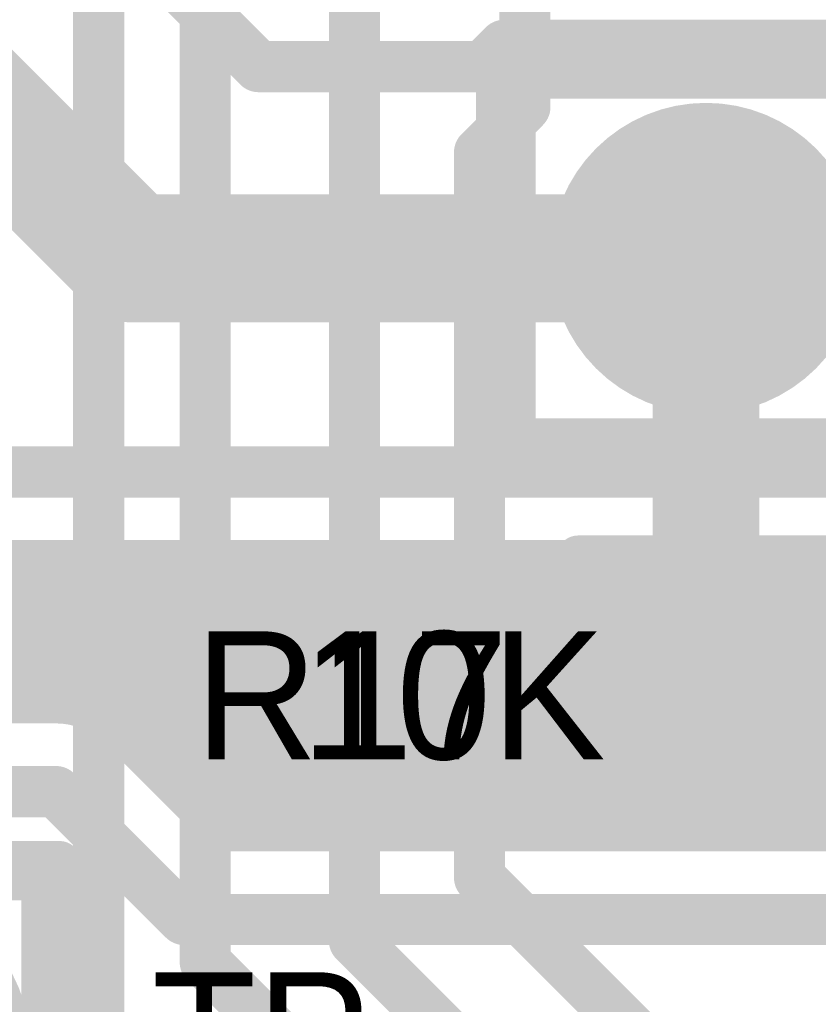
# Model space of a CAD drawing. Extents: x 7.17 to 14.1, y 4 to 11.75.
# Tile 41 of 189: x 8.34 to 8.53, y 7.53 to 7.76. Entities that reach past the tile are written whole.
import ezdxf

# ---------------------------------------------------------------- set-up
doc = ezdxf.new("R2010")
doc.units = 0
doc.layers.get('0').update_dxf_attribs({"linetype": 'CONTINUOUS'})
for name, color, linetype in [('BOTTOMLAYER', 5, 'CONTINUOUS'), ('BOTTOMSOLDER', 6, 'CONTINUOUS'), ('MECHANICAL1', 6, 'CONTINUOUS'), ('MULTILAYER', 9, 'CONTINUOUS'), ('TOPLAYER', 1, 'CONTINUOUS'), ('TOPOVERLAY', 2, 'CONTINUOUS'), ('TOPPASTE', 8, 'CONTINUOUS'), ('TOPSOLDER', 216, 'CONTINUOUS')]:
    doc.layers.add(name, color=color, linetype=linetype)

# ---------------------------------------------------------------- blocks, each defined once
blk = doc.blocks.new('TEST_POINT_PAD_3_58')
at = {"layer": 'BOTTOMSOLDER', "const_width": 0.0365}
blk.add_lwpolyline([(-0.01825, 0, 1), (0.01825, 0, 1)], format="xyb", close=True, dxfattribs=at)
at = {"layer": 'MECHANICAL1', "const_width": 0.01}
for points in [[(-0.03937, 0.03937), (0, 0.03937)], [(-0.03937, -0.03937), (-0.03937, 0.03937)], [(0, 0.03937), (0.03937, 0.03937)], [(0.03937, -0.03937), (0.03937, 0.03937)], [(-0.03937, -0.03937), (0.03937, -0.03937)]]:
    blk.add_lwpolyline(points, dxfattribs=at)
at = {"layer": 'MECHANICAL1', "const_width": 0.005}
for points in [[(-0.04187, 0.03937, 1), (-0.03687, 0.03937, 1)], [(-0.04187, 0.03937, 1), (-0.03687, 0.03937, 1)], [(-0.0025, 0.03937, 1), (0.0025, 0.03937, 1)], [(-0.0025, 0.03937, 1), (0.0025, 0.03937, 1)], [(0.03687, 0.03937, 1), (0.04187, 0.03937, 1)], [(0.03687, 0.03937, 1), (0.04187, 0.03937, 1)], [(-0.04187, -0.03937, 1), (-0.03687, -0.03937, 1)], [(-0.04187, -0.03937, 1), (-0.03687, -0.03937, 1)], [(0.03687, -0.03937, 1), (0.04187, -0.03937, 1)], [(0.03687, -0.03937, 1), (0.04187, -0.03937, 1)]]:
    blk.add_lwpolyline(points, format="xyb", close=True, dxfattribs=at)
at = {"layer": 'MULTILAYER', "const_width": 0.0325}
blk.add_lwpolyline([(-0.01625, 0, 1), (0.01625, 0, 1)], format="xyb", close=True, dxfattribs=at)
at = {"layer": 'TOPOVERLAY', "const_width": 0.01}
for points in [[(-0.043307, 0.043307), (0.043307, 0.043307)], [(-0.043307, -0.043307), (-0.043307, 0.043307)], [(0.043307, 0.03937), (0.043307, 0.043307)], [(0.043307, -0.043307), (0.043307, 0.03937)], [(-0.043307, -0.043307), (0.043307, -0.043307)]]:
    blk.add_lwpolyline(points, dxfattribs=at)
at = {"layer": 'TOPOVERLAY', "const_width": 0.005}
for points in [[(-0.045807, 0.043307, 1), (-0.040807, 0.043307, 1)], [(-0.045807, 0.043307, 1), (-0.040807, 0.043307, 1)], [(0.040807, 0.043307, 1), (0.045807, 0.043307, 1)], [(0.040807, 0.043307, 1), (0.045807, 0.043307, 1)], [(0.040807, 0.03937, 1), (0.045807, 0.03937, 1)], [(0.040807, 0.03937, 1), (0.045807, 0.03937, 1)], [(-0.045807, -0.043307, 1), (-0.040807, -0.043307, 1)], [(-0.045807, -0.043307, 1), (-0.040807, -0.043307, 1)], [(0.040807, -0.043307, 1), (0.045807, -0.043307, 1)], [(0.040807, -0.043307, 1), (0.045807, -0.043307, 1)]]:
    blk.add_lwpolyline(points, format="xyb", close=True, dxfattribs=at)
at = {"layer": 'TOPSOLDER', "const_width": 0.0365}
blk.add_lwpolyline([(-0.01825, 0, 1), (0.01825, 0, 1)], format="xyb", close=True, dxfattribs=at)
blk = doc.blocks.new('HDR5_100')
at = {"layer": 'BOTTOMSOLDER', "const_width": 0.0365}
blk.add_lwpolyline([(0.38175, 0, 1), (0.41825, 0, 1)], format="xyb", close=True, dxfattribs=at)
at = {"layer": 'MULTILAYER', "const_width": 0.0325}
blk.add_lwpolyline([(0.38375, 0, 1), (0.41625, 0, 1)], format="xyb", close=True, dxfattribs=at)
at = {"layer": 'TOPOVERLAY', "const_width": 0.008}
for points in [[(0.45, 0.05), (-0.05, 0.05)], [(0.45, 0.05), (0.45, -0.05)], [(0.45, -0.05), (-0.05, -0.05)]]:
    blk.add_lwpolyline(points, dxfattribs=at)
at = {"layer": 'TOPOVERLAY', "const_width": 0.004}
for points in [[(0.448, 0.05, 1), (0.452, 0.05, 1)], [(0.448, 0.05, 1), (0.452, 0.05, 1)], [(0.448, -0.05, 1), (0.452, -0.05, 1)], [(0.448, -0.05, 1), (0.452, -0.05, 1)]]:
    blk.add_lwpolyline(points, format="xyb", close=True, dxfattribs=at)
at = {"layer": 'TOPSOLDER', "const_width": 0.0365}
blk.add_lwpolyline([(0.38175, 0, 1), (0.41825, 0, 1)], format="xyb", close=True, dxfattribs=at)
blk = doc.blocks.new('0603_105')
at = {"layer": 'MECHANICAL1', "const_width": 0.01}
for points in [[(-0.000531, -0.014252), (-0.000531, 0.015748)], [(-0.000531, 0.015748), (0.059468, 0.015748)], [(0.059468, -0.014252), (0.059468, 0.015748)], [(-0.000531, -0.014252), (0.059468, -0.014252)]]:
    blk.add_lwpolyline(points, dxfattribs=at)
at = {"layer": 'MECHANICAL1', "const_width": 0.005}
for points in [[(-0.003031, 0.015748, 1), (0.001969, 0.015748, 1)], [(-0.003031, 0.015748, 1), (0.001969, 0.015748, 1)], [(0.056968, 0.015748, 1), (0.061968, 0.015748, 1)], [(0.056968, 0.015748, 1), (0.061968, 0.015748, 1)], [(-0.003031, -0.014252, 1), (0.001969, -0.014252, 1)], [(-0.003031, -0.014252, 1), (0.001969, -0.014252, 1)], [(0.056968, -0.014252, 1), (0.061968, -0.014252, 1)], [(0.056968, -0.014252, 1), (0.061968, -0.014252, 1)]]:
    blk.add_lwpolyline(points, format="xyb", close=True, dxfattribs=at)
at = {"layer": 'TOPLAYER'}
for points in [[(-0.015, -0.015), (0.015, -0.015), (-0.015, 0.015), (0.015, 0.015)], [(0.045, -0.015), (0.075, -0.015), (0.045, 0.015), (0.075, 0.015)]]:
    blk.add_solid(points, dxfattribs=at)
at = {"layer": 'TOPOVERLAY', "const_width": 0.01}
for points in [[(-0.03, 0), (-0.03, 0.03)], [(-0.03, 0.03), (0.09, 0.03)], [(0.09, -0.03), (0.09, 0.03)], [(-0.03, -0.03), (-0.03, 0)], [(-0.03, -0.03), (0.09, -0.03)]]:
    blk.add_lwpolyline(points, dxfattribs=at)
at = {"layer": 'TOPOVERLAY', "const_width": 0.005}
for points in [[(-0.0325, 0.03, 1), (-0.0275, 0.03, 1)], [(-0.0325, 0.03, 1), (-0.0275, 0.03, 1)], [(0.0875, 0.03, 1), (0.0925, 0.03, 1)], [(0.0875, 0.03, 1), (0.0925, 0.03, 1)], [(-0.0325, 0, 1), (-0.0275, 0, 1)], [(-0.0325, 0, 1), (-0.0275, 0, 1)], [(-0.0325, -0.03, 1), (-0.0275, -0.03, 1)], [(-0.0325, -0.03, 1), (-0.0275, -0.03, 1)], [(0.0875, -0.03, 1), (0.0925, -0.03, 1)], [(0.0875, -0.03, 1), (0.0925, -0.03, 1)]]:
    blk.add_lwpolyline(points, format="xyb", close=True, dxfattribs=at)
at = {"layer": 'TOPPASTE'}
for points in [[(-0.015, -0.015), (0.015, -0.015), (-0.015, 0.015), (0.015, 0.015)], [(0.045, -0.015), (0.075, -0.015), (0.045, 0.015), (0.075, 0.015)]]:
    blk.add_solid(points, dxfattribs=at)
at = {"layer": 'TOPSOLDER'}
for points in [[(-0.019, -0.019), (0.019, -0.019), (-0.019, 0.019), (0.019, 0.019)], [(0.041, -0.019), (0.079, -0.019), (0.041, 0.019), (0.079, 0.019)]]:
    blk.add_solid(points, dxfattribs=at)

msp = doc.modelspace()

# ---------------------------------------------------------------- linework, layer by layer
at = {"layer": 'BOTTOMLAYER'}
for points, const_width in [([(8.344904, 7.805), (8.399904, 7.75)], 0.012), ([(8.304904, 7.77), (8.369904, 7.705)], 0.03), ([(8.452501, 7.75), (8.457501, 7.755)], 0.012), ([(8.457501, 7.755), (8.944904, 7.755)], 0.012), ([(8.399904, 7.75), (8.452501, 7.75)], 0.012), ([(8.369904, 7.705), (8.504904, 7.705)], 0.03), ([(7.467405, 7.654904), (9.177405, 7.654904)], 0.012), ([(7.467405, 7.634904), (8.621374, 7.634904)], 0.008), ([(8.307008, 7.599904), (8.342008, 7.634904)], 0.008), ([(8.310368, 7.634904), (8.345368, 7.599904)], 0.008), ([(8.314079, 7.599904), (8.349079, 7.634904)], 0.008), ([(8.317439, 7.634904), (8.352439, 7.599904)], 0.008), ([(8.32115, 7.599904), (8.35615, 7.634904)], 0.008), ([(8.324511, 7.634904), (8.361918, 7.597497)], 0.008), ([(8.328221, 7.599904), (8.363221, 7.634904)], 0.008), ([(8.331582, 7.634904), (8.396582, 7.569904)], 0.008), ([(8.335292, 7.599904), (8.370292, 7.634904)], 0.008), ([(8.338653, 7.634904), (8.403653, 7.569904)], 0.008), ([(8.342363, 7.599904), (8.377363, 7.634904)], 0.008), ([(8.345724, 7.634904), (8.410724, 7.569904)], 0.008), ([(8.349435, 7.599904), (8.384435, 7.634904)], 0.008), ([(8.352795, 7.634904), (8.417795, 7.569904)], 0.008), ([(8.356152, 7.59955), (8.391506, 7.634904)], 0.008), ([(8.359866, 7.634904), (8.424866, 7.569904)], 0.008), ([(8.361427, 7.597754), (8.398577, 7.634904)], 0.008), ([(8.365641, 7.594897), (8.405648, 7.634904)], 0.008), ([(8.366937, 7.634904), (8.431937, 7.569904)], 0.008), ([(8.369204, 7.591389), (8.412719, 7.634904)], 0.008), ([(8.37274, 7.587853), (8.41979, 7.634904)], 0.008), ([(8.374008, 7.634904), (8.439008, 7.569904)], 0.008), ([(8.376275, 7.584318), (8.426861, 7.634904)], 0.008), ([(8.379811, 7.580782), (8.433932, 7.634904)], 0.008), ([(8.381079, 7.634904), (8.446079, 7.569904)], 0.008), ([(8.383346, 7.577247), (8.441003, 7.634904)], 0.008), ([(8.386882, 7.573711), (8.448075, 7.634904)], 0.008), ([(8.38815, 7.634904), (8.45315, 7.569904)], 0.008), ([(8.390417, 7.570176), (8.455146, 7.634904)], 0.008), ([(8.395221, 7.634904), (8.460221, 7.569904)], 0.008), ([(8.397217, 7.569904), (8.462217, 7.634904)], 0.008), ([(8.402293, 7.634904), (8.467293, 7.569904)], 0.008), ([(8.404288, 7.569904), (8.469288, 7.634904)], 0.008), ([(8.409364, 7.634904), (8.474364, 7.569904)], 0.008), ([(8.411359, 7.569904), (8.476359, 7.634904)], 0.008), ([(8.416435, 7.634904), (8.481435, 7.569904)], 0.008), ([(8.41843, 7.569904), (8.48343, 7.634904)], 0.008), ([(8.423506, 7.634904), (8.488506, 7.569904)], 0.008), ([(8.425501, 7.569904), (8.490501, 7.634904)], 0.008), ([(8.430577, 7.634904), (8.495577, 7.569904)], 0.008), ([(8.432572, 7.569904), (8.497572, 7.634904)], 0.008), ([(8.437648, 7.634904), (8.502648, 7.569904)], 0.008), ([(8.439643, 7.569904), (8.504643, 7.634904)], 0.008), ([(8.444719, 7.634904), (8.509719, 7.569904)], 0.008), ([(8.446714, 7.569904), (8.511714, 7.634904)], 0.008), ([(8.45179, 7.634904), (8.51679, 7.569904)], 0.008), ([(8.453786, 7.569904), (8.518785, 7.634904)], 0.008), ([(8.458861, 7.634904), (8.523861, 7.569904)], 0.008), ([(8.460857, 7.569904), (8.525857, 7.634904)], 0.008), ([(8.465932, 7.634904), (8.530933, 7.569904)], 0.008), ([(8.467928, 7.569904), (8.532928, 7.634904)], 0.008), ([(8.473004, 7.634904), (8.538004, 7.569904)], 0.008), ([(8.474999, 7.569904), (8.539999, 7.634904)], 0.008), ([(8.480075, 7.634904), (8.545075, 7.569904)], 0.008), ([(8.48207, 7.569904), (8.54707, 7.634904)], 0.008), ([(8.487146, 7.634904), (8.552146, 7.569904)], 0.008), ([(8.489141, 7.569904), (8.554141, 7.634904)], 0.008), ([(8.494217, 7.634904), (8.559217, 7.569904)], 0.008), ([(8.496212, 7.569904), (8.561212, 7.634904)], 0.008), ([(8.501288, 7.634904), (8.566288, 7.569904)], 0.008), ([(8.503283, 7.569904), (8.568283, 7.634904)], 0.008), ([(8.508359, 7.634904), (8.573359, 7.569904)], 0.008), ([(8.510354, 7.569904), (8.575354, 7.634904)], 0.008), ([(8.51543, 7.634904), (8.58043, 7.569904)], 0.008), ([(8.517425, 7.569904), (8.582425, 7.634904)], 0.008), ([(8.522501, 7.634904), (8.587501, 7.569904)], 0.008), ([(8.524496, 7.569904), (8.589496, 7.634904)], 0.008), ([(8.529572, 7.634904), (8.594572, 7.569904)], 0.008), ([(8.531568, 7.569904), (8.596568, 7.634904)], 0.008), ([(7.491741, 7.599904), (8.352405, 7.599904)], 0.008), ([(8.366579, 7.594014), (8.390689, 7.569904)], 0.008), ([(7.467405, 7.579904), (8.352405, 7.579904)], 0.012), ([(8.352405, 7.579904), (8.382405, 7.549904)], 0.012), ([(8.390689, 7.569904), (8.621722, 7.569904)], 0.008), ([(8.382405, 7.549904), (8.790912, 7.549904)], 0.012)]:
    msp.add_lwpolyline(points, dxfattribs=dict(at, const_width=const_width))
for points, const_width in [([(8.454501, 7.755, 1), (8.460501, 7.755, 1)], 0.006), ([(8.454501, 7.755, 1), (8.460501, 7.755, 1)], 0.006), ([(8.396904, 7.75, 1), (8.402904, 7.75, 1)], 0.006), ([(8.396904, 7.75, 1), (8.402904, 7.75, 1)], 0.006), ([(8.449501, 7.75, 1), (8.455501, 7.75, 1)], 0.006), ([(8.449501, 7.75, 1), (8.455501, 7.75, 1)], 0.006), ([(8.362404, 7.705, 1), (8.377404, 7.705, 1)], 0.015), ([(8.362404, 7.705, 1), (8.377404, 7.705, 1)], 0.015), ([(8.497404, 7.705, 1), (8.512404, 7.705, 1)], 0.015), ([(8.340008, 7.634904, 1), (8.344008, 7.634904, 1)], 0.004), ([(8.343724, 7.634904, 1), (8.347724, 7.634904, 1)], 0.004), ([(8.347079, 7.634904, 1), (8.351079, 7.634904, 1)], 0.004), ([(8.350795, 7.634904, 1), (8.354795, 7.634904, 1)], 0.004), ([(8.35415, 7.634904, 1), (8.35815, 7.634904, 1)], 0.004), ([(8.357866, 7.634904, 1), (8.361866, 7.634904, 1)], 0.004), ([(8.361221, 7.634904, 1), (8.365221, 7.634904, 1)], 0.004), ([(8.364937, 7.634904, 1), (8.368937, 7.634904, 1)], 0.004), ([(8.368292, 7.634904, 1), (8.372292, 7.634904, 1)], 0.004), ([(8.372008, 7.634904, 1), (8.376008, 7.634904, 1)], 0.004), ([(8.375364, 7.634904, 1), (8.379364, 7.634904, 1)], 0.004), ([(8.379079, 7.634904, 1), (8.383079, 7.634904, 1)], 0.004), ([(8.382435, 7.634904, 1), (8.386435, 7.634904, 1)], 0.004), ([(8.38615, 7.634904, 1), (8.39015, 7.634904, 1)], 0.004), ([(8.389506, 7.634904, 1), (8.393506, 7.634904, 1)], 0.004), ([(8.393221, 7.634904, 1), (8.397222, 7.634904, 1)], 0.004), ([(8.396577, 7.634904, 1), (8.400577, 7.634904, 1)], 0.004), ([(8.400293, 7.634904, 1), (8.404293, 7.634904, 1)], 0.004), ([(8.403648, 7.634904, 1), (8.407648, 7.634904, 1)], 0.004), ([(8.407364, 7.634904, 1), (8.411364, 7.634904, 1)], 0.004), ([(8.410719, 7.634904, 1), (8.414719, 7.634904, 1)], 0.004), ([(8.414435, 7.634904, 1), (8.418435, 7.634904, 1)], 0.004), ([(8.41779, 7.634904, 1), (8.42179, 7.634904, 1)], 0.004), ([(8.421506, 7.634904, 1), (8.425506, 7.634904, 1)], 0.004), ([(8.424861, 7.634904, 1), (8.428861, 7.634904, 1)], 0.004), ([(8.428577, 7.634904, 1), (8.432577, 7.634904, 1)], 0.004), ([(8.431932, 7.634904, 1), (8.435932, 7.634904, 1)], 0.004), ([(8.435648, 7.634904, 1), (8.439648, 7.634904, 1)], 0.004), ([(8.439003, 7.634904, 1), (8.443003, 7.634904, 1)], 0.004), ([(8.442719, 7.634904, 1), (8.446719, 7.634904, 1)], 0.004), ([(8.446074, 7.634904, 1), (8.450074, 7.634904, 1)], 0.004), ([(8.44979, 7.634904, 1), (8.45379, 7.634904, 1)], 0.004), ([(8.453146, 7.634904, 1), (8.457146, 7.634904, 1)], 0.004), ([(8.456861, 7.634904, 1), (8.460861, 7.634904, 1)], 0.004), ([(8.460217, 7.634904, 1), (8.464217, 7.634904, 1)], 0.004), ([(8.463933, 7.634904, 1), (8.467932, 7.634904, 1)], 0.004), ([(8.467288, 7.634904, 1), (8.471288, 7.634904, 1)], 0.004), ([(8.471004, 7.634904, 1), (8.475004, 7.634904, 1)], 0.004), ([(8.474359, 7.634904, 1), (8.478359, 7.634904, 1)], 0.004), ([(8.478075, 7.634904, 1), (8.482075, 7.634904, 1)], 0.004), ([(8.48143, 7.634904, 1), (8.48543, 7.634904, 1)], 0.004), ([(8.485146, 7.634904, 1), (8.489146, 7.634904, 1)], 0.004), ([(8.488501, 7.634904, 1), (8.492501, 7.634904, 1)], 0.004), ([(8.492217, 7.634904, 1), (8.496217, 7.634904, 1)], 0.004), ([(8.495572, 7.634904, 1), (8.499572, 7.634904, 1)], 0.004), ([(8.499288, 7.634904, 1), (8.503288, 7.634904, 1)], 0.004), ([(8.502643, 7.634904, 1), (8.506643, 7.634904, 1)], 0.004), ([(8.506359, 7.634904, 1), (8.510359, 7.634904, 1)], 0.004), ([(8.509714, 7.634904, 1), (8.513714, 7.634904, 1)], 0.004), ([(8.51343, 7.634904, 1), (8.51743, 7.634904, 1)], 0.004), ([(8.516785, 7.634904, 1), (8.520786, 7.634904, 1)], 0.004), ([(8.520501, 7.634904, 1), (8.524501, 7.634904, 1)], 0.004), ([(8.523857, 7.634904, 1), (8.527857, 7.634904, 1)], 0.004), ([(8.527572, 7.634904, 1), (8.531572, 7.634904, 1)], 0.004), ([(8.530928, 7.634904, 1), (8.534928, 7.634904, 1)], 0.004), ([(8.340364, 7.599904, 1), (8.344364, 7.599904, 1)], 0.004), ([(8.343368, 7.599904, 1), (8.347368, 7.599904, 1)], 0.004), ([(8.347435, 7.599904, 1), (8.351435, 7.599904, 1)], 0.004), ([(8.350405, 7.599904, 1), (8.354405, 7.599904, 1)], 0.004), ([(8.350405, 7.599904, 1), (8.354405, 7.599904, 1)], 0.004), ([(8.350405, 7.599904, 1), (8.354405, 7.599904, 1)], 0.004), ([(8.350439, 7.599904, 1), (8.354439, 7.599904, 1)], 0.004), ([(8.354152, 7.59955, 1), (8.358152, 7.59955, 1)], 0.004), ([(8.359426, 7.597754, 1), (8.363426, 7.597754, 1)], 0.004), ([(8.359918, 7.597497, 1), (8.363918, 7.597497, 1)], 0.004), ([(8.363641, 7.594897, 1), (8.367641, 7.594897, 1)], 0.004), ([(8.364547, 7.594046, 1), (8.368547, 7.594046, 1)], 0.004), ([(8.364579, 7.594014, 1), (8.368579, 7.594014, 1)], 0.004), ([(8.364579, 7.594014, 1), (8.368579, 7.594014, 1)], 0.004), ([(8.367204, 7.591389, 1), (8.371204, 7.591389, 1)], 0.004), ([(8.37074, 7.587853, 1), (8.37474, 7.587853, 1)], 0.004), ([(8.374275, 7.584318, 1), (8.378275, 7.584318, 1)], 0.004), ([(8.349405, 7.579904, 1), (8.355405, 7.579904, 1)], 0.006), ([(8.349405, 7.579904, 1), (8.355405, 7.579904, 1)], 0.006), ([(8.377811, 7.580782, 1), (8.381811, 7.580782, 1)], 0.004), ([(8.381346, 7.577247, 1), (8.385346, 7.577247, 1)], 0.004), ([(8.384882, 7.573711, 1), (8.388882, 7.573711, 1)], 0.004), ([(8.388417, 7.570176, 1), (8.392417, 7.570176, 1)], 0.004), ([(8.388689, 7.569904, 1), (8.392689, 7.569904, 1)], 0.004), ([(8.388689, 7.569904, 1), (8.392689, 7.569904, 1)], 0.004), ([(8.394582, 7.569904, 1), (8.398582, 7.569904, 1)], 0.004), ([(8.395217, 7.569904, 1), (8.399217, 7.569904, 1)], 0.004), ([(8.401653, 7.569904, 1), (8.405653, 7.569904, 1)], 0.004), ([(8.402288, 7.569904, 1), (8.406288, 7.569904, 1)], 0.004), ([(8.408724, 7.569904, 1), (8.412724, 7.569904, 1)], 0.004), ([(8.409359, 7.569904, 1), (8.413359, 7.569904, 1)], 0.004), ([(8.415795, 7.569904, 1), (8.419795, 7.569904, 1)], 0.004), ([(8.41643, 7.569904, 1), (8.42043, 7.569904, 1)], 0.004), ([(8.422866, 7.569904, 1), (8.426866, 7.569904, 1)], 0.004), ([(8.423501, 7.569904, 1), (8.427501, 7.569904, 1)], 0.004), ([(8.429937, 7.569904, 1), (8.433937, 7.569904, 1)], 0.004), ([(8.430572, 7.569904, 1), (8.434572, 7.569904, 1)], 0.004), ([(8.437008, 7.569904, 1), (8.441008, 7.569904, 1)], 0.004), ([(8.437643, 7.569904, 1), (8.441643, 7.569904, 1)], 0.004), ([(8.444079, 7.569904, 1), (8.448079, 7.569904, 1)], 0.004), ([(8.444714, 7.569904, 1), (8.448714, 7.569904, 1)], 0.004), ([(8.45115, 7.569904, 1), (8.45515, 7.569904, 1)], 0.004), ([(8.451785, 7.569904, 1), (8.455785, 7.569904, 1)], 0.004), ([(8.458222, 7.569904, 1), (8.462222, 7.569904, 1)], 0.004), ([(8.458857, 7.569904, 1), (8.462857, 7.569904, 1)], 0.004), ([(8.465293, 7.569904, 1), (8.469293, 7.569904, 1)], 0.004), ([(8.465928, 7.569904, 1), (8.469928, 7.569904, 1)], 0.004), ([(8.472364, 7.569904, 1), (8.476364, 7.569904, 1)], 0.004), ([(8.472999, 7.569904, 1), (8.476999, 7.569904, 1)], 0.004), ([(8.479435, 7.569904, 1), (8.483435, 7.569904, 1)], 0.004), ([(8.48007, 7.569904, 1), (8.48407, 7.569904, 1)], 0.004), ([(8.486506, 7.569904, 1), (8.490506, 7.569904, 1)], 0.004), ([(8.487141, 7.569904, 1), (8.491141, 7.569904, 1)], 0.004), ([(8.493577, 7.569904, 1), (8.497577, 7.569904, 1)], 0.004), ([(8.494212, 7.569904, 1), (8.498212, 7.569904, 1)], 0.004), ([(8.500648, 7.569904, 1), (8.504648, 7.569904, 1)], 0.004), ([(8.501283, 7.569904, 1), (8.505283, 7.569904, 1)], 0.004), ([(8.507719, 7.569904, 1), (8.511719, 7.569904, 1)], 0.004), ([(8.508354, 7.569904, 1), (8.512354, 7.569904, 1)], 0.004), ([(8.51479, 7.569904, 1), (8.51879, 7.569904, 1)], 0.004), ([(8.515425, 7.569904, 1), (8.519425, 7.569904, 1)], 0.004), ([(8.521861, 7.569904, 1), (8.525861, 7.569904, 1)], 0.004), ([(8.522497, 7.569904, 1), (8.526497, 7.569904, 1)], 0.004), ([(8.528932, 7.569904, 1), (8.532932, 7.569904, 1)], 0.004), ([(8.529568, 7.569904, 1), (8.533568, 7.569904, 1)], 0.004), ([(8.379405, 7.549904, 1), (8.385405, 7.549904, 1)], 0.006), ([(8.379405, 7.549904, 1), (8.385405, 7.549904, 1)], 0.006)]:
    msp.add_lwpolyline(points, format="xyb", close=True, dxfattribs=dict(at, const_width=const_width))
at = {"layer": 'BOTTOMLAYER', "const_width": 0.008}
for points in [[(8.352405, 7.599904, -0.198912), (8.366547, 7.594046)], [(8.352405, 7.599904, -0.199496), (8.366579, 7.594014)]]:
    msp.add_lwpolyline(points, format="xyb", dxfattribs=at)
at = {"layer": 'MECHANICAL1', "const_width": 0.01}
for points in [[(8.459904, 7.7475), (8.464904, 7.7475)], [(8.459904, 7.6625), (8.459904, 7.7475)], [(8.464904, 7.7475), (8.949904, 7.7475)], [(8.459904, 7.6625), (8.949904, 7.6625)]]:
    msp.add_lwpolyline(points, dxfattribs=at)
at = {"layer": 'MECHANICAL1', "const_width": 0.005}
for points in [[(8.457404, 7.7475, 1), (8.462404, 7.7475, 1)], [(8.457404, 7.7475, 1), (8.462404, 7.7475, 1)], [(8.462404, 7.7475, 1), (8.467404, 7.7475, 1)], [(8.462404, 7.7475, 1), (8.467404, 7.7475, 1)], [(8.457404, 7.6625, 1), (8.462404, 7.6625, 1)], [(8.457404, 7.6625, 1), (8.462404, 7.6625, 1)]]:
    msp.add_lwpolyline(points, format="xyb", close=True, dxfattribs=at)
at = {"layer": 'TOPLAYER'}
for points, const_width in [([(8.362405, 7.522499), (8.362405, 8.274904)], 0.012), ([(8.387405, 7.539904), (8.387405, 8.164904)], 0.012), ([(8.462405, 7.74054), (8.462405, 7.844904)], 0.012), ([(8.422405, 7.544904), (8.422405, 7.784904)], 0.012), ([(8.451769, 7.729904), (8.462405, 7.74054)], 0.012), ([(8.451769, 7.559708), (8.451769, 7.729904)], 0.012), ([(8.504904, 7.605), (8.504904, 7.705)], 0.025), ([(8.451769, 7.559708), (8.499567, 7.51191)], 0.012), ([(8.422405, 7.544904), (8.480989, 7.48632)], 0.012), ([(8.387405, 7.539904), (8.517759, 7.40955)], 0.012)]:
    msp.add_lwpolyline(points, dxfattribs=dict(at, const_width=const_width))
for points, const_width in [([(8.459405, 7.74054, 1), (8.465405, 7.74054, 1)], 0.006), ([(8.459405, 7.74054, 1), (8.465405, 7.74054, 1)], 0.006), ([(8.448769, 7.729904, 1), (8.454769, 7.729904, 1)], 0.006), ([(8.448769, 7.729904, 1), (8.454769, 7.729904, 1)], 0.006), ([(8.498654, 7.705, 1), (8.511154, 7.705, 1)], 0.0125), ([(8.498654, 7.605, 1), (8.511154, 7.605, 1)], 0.0125), ([(8.448769, 7.559708, 1), (8.454769, 7.559708, 1)], 0.006), ([(8.448769, 7.559708, 1), (8.454769, 7.559708, 1)], 0.006), ([(8.419405, 7.544904, 1), (8.425405, 7.544904, 1)], 0.006), ([(8.419405, 7.544904, 1), (8.425405, 7.544904, 1)], 0.006), ([(8.384405, 7.539904, 1), (8.390405, 7.539904, 1)], 0.006), ([(8.384405, 7.539904, 1), (8.390405, 7.539904, 1)], 0.006)]:
    msp.add_lwpolyline(points, format="xyb", close=True, dxfattribs=dict(at, const_width=const_width))

# ---------------------------------------------------------------- block references
for name, p, rotation in [('HDR5_100', (8.904904, 7.705), 180), ('TEST_POINT_PAD_3_58', (8.309904, 7.52), 360)]:
    msp.add_blockref(name, p, dxfattribs=dict(rotation=rotation))
msp.add_blockref('0603_105', (8.504904, 7.605))

# ---------------------------------------------------------------- texts
at = {"layer": 'MECHANICAL1'}
for s, p in [('10K', (8.409904, 7.5875)), ('TP', (8.374904, 7.5075))]:
    msp.add_text(s, height=0.03, dxfattribs=at).set_placement(p)
at = {"layer": 'TOPOVERLAY'}
msp.add_text('R17', height=0.03, dxfattribs=at).set_placement((8.384904, 7.5875))

doc.saveas('drawing.dxf')
